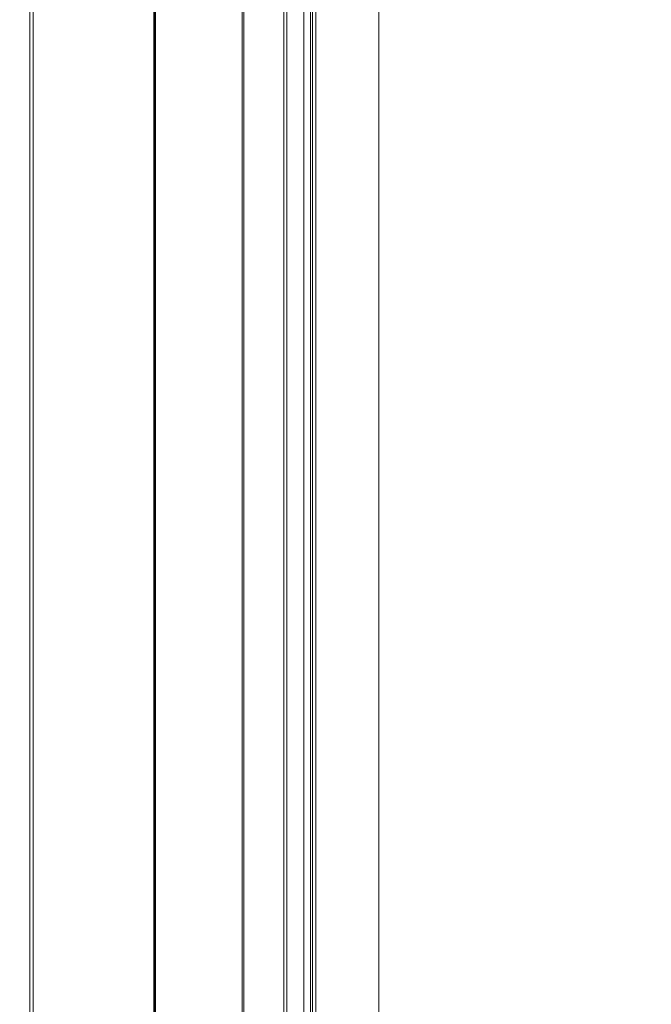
# Model space of a CAD drawing. Header units: millimetres. Extents: x -1290 to 1795, y -4192 to -1311.
# Tile 197 of 256: x 602 to 608, y -3260 to -3250. Entities that reach past the tile are written whole.
import ezdxf

# ---------------------------------------------------------------- set-up
doc = ezdxf.new("R2010")
doc.units = ezdxf.units.MM
doc.layers.add('$EL_istn', color=7, linetype='Continuous', lineweight=15)
doc.layers.add('Aparatura', color=7, linetype='Continuous', lineweight=13)
doc.styles.get("Standard").update_dxf_attribs({"font": 'ARIALN.TTF', "width": 0.8})
doc.dimstyles.new('100', dxfattribs={"dimtxt": 15, "dimasz": 10, "dimexe": 1.25, "dimexo": 0.625, "dimtad": 1, "dimdec": 0, "dimtxsty": 'Standard', "dimblk": 'OBLIQUE', "dimcen": 2.5, "dimadec": 0, "dimazin": 0, "dimtfac": 1, "dimtdec": 0, "dimtmove": 0, "dimatfit": 3, "dimldrblk": 'NONE', "dimfxl": 1, "dimarcsym": 0})

# ---------------------------------------------------------------- blocks, each defined once
blk = doc.blocks.new('_Oblique')
at = {"color": 0, "linetype": 'ByBlock', "lineweight": -2}
blk.add_line((-0.5, -0.5), (0.5, 0.5), dxfattribs=at)
blk = doc.blocks.new('*D42')
at = {"layer": '$EL_istn', "color": 0, "linetype": 'Continuous', "lineweight": -2, "ltscale": 0.1}
for p, q in [((603.9733, -3229.9713), (616.9444, -3229.9713)), ((615.6944, -3229.9713), (615.6944, -3307.172)), ((603.4115, -3307.172), (616.9444, -3307.172))]:
    blk.add_line(p, q, dxfattribs=at)
at = {"layer": 'Defpoints', "color": 0}
for p in [(603.3483, -3229.9713), (602.7865, -3307.172), (615.6944, -3307.172)]:
    blk.add_point(p, dxfattribs=at)
at = {"layer": '$EL_istn', "color": 0, "linetype": 'ByBlock', "lineweight": -2, "xscale": 5, "yscale": 5, "zscale": 5}
for p, rotation in [((615.6944, -3229.9713), 90), ((615.6944, -3307.172), 270)]:
    blk.add_blockref('_Oblique', p, dxfattribs=dict(at, rotation=rotation))
at = {"layer": '$EL_istn', "color": 0, "lineweight": 5, "insert": (610.9848, -3268.5716), "char_height": 8, "attachment_point": 5, "rotation": 90}
blk.add_mtext('386', dxfattribs=at)
blk = doc.blocks.new('_None')

msp = doc.modelspace()

# ---------------------------------------------------------------- linework, layer by layer
at = {"layer": 'Aparatura', "lineweight": 13}
for points in [[(604.631, -3307.1741), (604.631, -3229.9741), (604.631, -3307.1741)], [(604.6643, -3307.1741), (604.6643, -3229.9741), (604.6643, -3307.1741)], [(604.612, -3306.7527), (604.612, -3306.7527), (604.612, -3268.5741), (604.612, -3244.7992), (604.612, -3236.0516), (604.612, -3232.2397), (604.612, -3231.0784), (604.612, -3230.6106), (604.612, -3230.4762), (604.612, -3230.4224), (604.612, -3230.4063), (604.612, -3230.4009), (604.612, -3230.3955), (604.612, -3306.7527)], [(601.8131, -3243.7148), (601.8131, -3293.4335), (603.1817, -3293.4335), (603.1817, -3294.2994), (604.6314, -3294.294), (604.6314, -3242.8543), (603.1817, -3242.8489), (603.1817, -3243.7148), (601.8131, -3243.7148)], [(601.8131, -3243.7148), (601.8131, -3293.4335), (603.1817, -3293.4335), (603.1817, -3294.2994), (604.6314, -3294.294), (604.6314, -3242.8543), (603.1817, -3242.8489), (603.1817, -3243.7148), (601.8131, -3243.7148)], [(601.8468, -3243.7164), (601.8468, -3293.4318), (603.2149, -3293.4318), (603.2149, -3294.304), (604.6647, -3294.2931), (604.6647, -3242.8551), (603.2149, -3242.8442), (603.2149, -3243.7164), (601.8468, -3243.7164)], [(601.8468, -3243.7164), (601.8468, -3293.4318), (603.2149, -3293.4318), (603.2149, -3294.304), (604.6647, -3294.2931), (604.6647, -3242.8551), (603.2149, -3242.8442), (603.2149, -3243.7164), (601.8468, -3243.7164)], [(604.3443, -3294.294), (604.3443, -3242.8543), (604.3443, -3294.294)], [(604.3755, -3294.2929), (604.3755, -3242.8553), (604.3755, -3294.2929)], [(604.545, -3294.0914), (604.545, -3243.0569), (521.0018, -3243.0623), (521.0018, -3294.0859), (604.545, -3294.0914)], [(604.545, -3294.0914), (604.545, -3243.0569), (521.0018, -3243.0623), (521.0018, -3294.0859), (604.545, -3294.0914)], [(604.5447, -3243.0569), (604.5447, -3294.0914), (604.5447, -3243.0569)], [(604.5447, -3243.0569), (604.5447, -3294.0914), (604.5447, -3243.0569)], [(604.5447, -3243.0569), (604.5447, -3294.0914), (605.2914, -3294.0914), (605.2914, -3243.0569), (604.5447, -3243.0569)], [(604.5447, -3243.0569), (604.5447, -3294.0914), (605.2914, -3294.0914), (605.2914, -3243.0569), (604.5447, -3243.0569)], [(605.2911, -3294.0914), (605.2911, -3243.0569), (605.2911, -3294.0914)], [(605.2911, -3243.0569), (605.2911, -3294.0914), (605.2911, -3243.0569)], [(597.6812, -3243.7147), (597.6812, -3266.6069), (525.6258, -3266.6069), (525.6258, -3243.7147), (521.4124, -3243.7147), (521.4124, -3293.4336), (525.6258, -3293.4336), (525.6258, -3270.5413), (597.6812, -3270.5413), (597.6812, -3293.4336), (601.8134, -3293.4336), (601.8134, -3243.7147), (597.6812, -3243.7147)], [(597.716, -3243.7165), (597.716, -3266.6117), (525.6289, -3266.6117), (525.6289, -3243.7165), (521.416, -3243.7165), (521.416, -3293.4318), (525.6289, -3293.4318), (525.6289, -3270.5366), (597.716, -3270.5366), (597.716, -3293.4318), (601.8471, -3293.4318), (601.8471, -3243.7165), (597.716, -3243.7165)], [(601.8131, -3243.7147), (601.8131, -3293.4336), (601.8131, -3243.7147)], [(601.8468, -3243.7165), (601.8468, -3293.4318), (601.8468, -3243.7165)], [(603.049, -3244.5435), (603.049, -3244.5489), (603.049, -3268.3053), (603.049, -3283.4205), (603.049, -3288.9967), (603.049, -3291.4272), (603.049, -3292.1692), (603.049, -3292.4703), (603.049, -3292.5564), (603.049, -3292.5886), (603.049, -3292.5994), (603.049, -3292.6048), (603.049, -3244.5435)], [(603.9298, -3249.5422), (603.9298, -3267.5666), (603.9298, -3249.5422)]]:
    msp.add_lwpolyline(points, close=True, dxfattribs=at)
for points in [[(603.947, -3230.8148), (603.947, -3249.5466), (603.947, -3267.23), (603.947, -3285.5693), (603.947, -3285.5693), (603.947, -3295.7686), (603.947, -3302.3333), (603.947, -3304.7581), (603.947, -3305.8173), (603.947, -3306.1399), (603.947, -3306.2689), (603.947, -3306.312), (603.947, -3306.3227), (603.947, -3306.3335), (603.9416, -3306.3711), (603.9255, -3306.4087), (603.904, -3306.4464), (603.8664, -3306.4679), (603.8288, -3306.484), (603.7912, -3306.4894), (586.9382, -3306.4894), (563.1711, -3306.4894), (539.1354, -3306.4894)], [(603.947, -3285.5693), (603.947, -3267.558), (603.947, -3249.5466), (603.947, -3249.5466), (603.947, -3230.8148)], [(603.1576, -3235.9009), (603.1576, -3241.2398), (603.1199, -3241.8688), (603.0931, -3242.6861), (603.0716, -3243.6538), (603.0662, -3244.5464), (603.0662, -3244.5517), (603.0662, -3268.3053), (603.0662, -3283.4188)], [(604.6292, -3306.7526), (604.6292, -3268.5741), (604.6292, -3244.7993), (604.6292, -3236.0517)], [(603.0576, -3283.4154), (603.0576, -3268.3054), (603.0576, -3244.5571)], [(603.0662, -3283.4205), (603.0662, -3268.3053), (603.0662, -3244.5489)]]:
    msp.add_lwpolyline(points, dxfattribs=at)

# ---------------------------------------------------------------- dimensions: what is measured, and where the dimension line sits
at = {"layer": '$EL_istn', "linetype": 'Continuous', "lineweight": 5, "ltscale": 0.1}
dim = msp.add_linear_dim(base=(615.6944, -3307.172), p1=(603.3483, -3229.9713), p2=(602.7865, -3307.172), angle=90, dimstyle='100', override={"dimtxt": 8, "dimasz": 5, "dimlfac": 5, "dimtxsty": 'Standard', "dimldrblk": 'None', "dimfxl": 35}, dxfattribs=at)
dim.commit()
dim.dimension.update_dxf_attribs({"geometry": '*D42', "text_midpoint": (610.9848, -3268.5716)})

doc.saveas('drawing.dxf')
